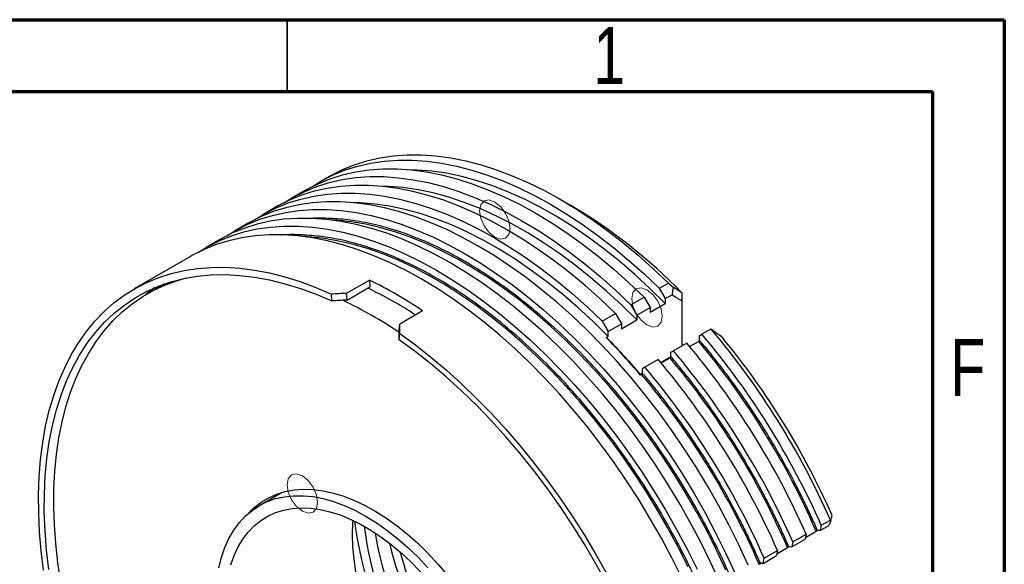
# Paper-space layout 'Sheet2' of a CAD drawing. Header units: millimetres. Extents: x 15 to 415, y 5 to 292.
# Tile 8 of 8: x 346 to 415, y 254 to 292. Entities that reach past the tile are written whole.
import ezdxf

# ---------------------------------------------------------------- set-up
doc = ezdxf.new("R2010")
doc.units = ezdxf.units.MM
doc.styles.add('SLDTEXTSTYLE0', font='TXT', dxfattribs={"width": 0.75})

psp = doc.layouts.new('Sheet2')

# ---------------------------------------------------------------- linework, layer by layer
at = {"color": 7, "linetype": 'Continuous', "lineweight": 70}
for p, q in [((15, 292), (415, 292)), ((415, 292), (415, 5)), ((20, 287), (410, 287)), ((410, 287), (410, 10))]:
    psp.add_line(p, q, dxfattribs=at)
at = {"color": 7, "linetype": 'Continuous', "lineweight": 35}
psp.add_line((365, 287), (365, 292), dxfattribs=at)
at = {"color": 7, "linetype": 'Continuous', "lineweight": 25}
for p, q in [((367.91536, 281.070914), (367.278964, 280.70353)), ((366.218304, 280.091224), (365.290226, 279.555456)), ((384.785098, 279.043455), (384.042756, 279.472139)), ((364.229566, 278.94315), (363.301489, 278.407382)), ((362.240828, 277.795076), (361.312751, 277.259308)), ((360.252091, 276.647002), (359.324013, 276.111234)), ((358.263353, 275.498928), (354.33891, 273.233396)), ((356.435041, 273.577464), (355.24421, 272.890012)), ((369.136775, 272.927073), (370.727765, 273.845532)), ((369.169149, 272.450603), (370.76014, 273.369062)), ((370.727765, 273.845532), (370.76014, 273.369062)), ((390.942481, 273.273234), (391.578877, 273.640618)), ((390.942481, 273.273234), (391.357605, 272.554218)), ((392.524331, 272.95309), (391.910267, 273.355327)), ((368.11076, 272.392221), (368.078376, 272.868822)), ((369.169149, 272.450603), (369.136775, 272.927073)), ((388.953743, 272.12516), (389.881821, 272.660928)), ((389.881821, 272.660928), (390.296945, 271.941912)), ((391.357605, 272.554218), (391.834964, 272.829791)), ((392.524331, 272.955155), (392.524331, 272.95309)), ((388.953743, 272.12516), (389.368867, 271.406144)), ((389.368867, 271.406144), (390.296945, 271.941912)), ((390.296945, 271.603004), (391.357605, 272.215311)), ((390.296945, 271.941912), (390.296945, 271.603004)), ((391.357605, 272.554218), (391.357605, 272.215311)), ((392.524331, 272.379133), (392.524331, 269.263149)), ((374.440075, 271.702461), (372.849085, 270.784001)), ((386.965005, 270.977087), (387.893083, 271.512854)), ((387.893083, 271.512854), (388.308207, 270.793838)), ((389.368867, 271.406144), (389.368867, 271.067237)), ((372.81671, 270.344911), (372.849085, 270.784001)), ((386.965005, 270.977087), (387.38013, 270.25807)), ((387.38013, 270.25807), (388.308207, 270.793838)), ((388.308207, 270.454931), (389.368867, 271.067237)), ((388.308207, 270.793838), (388.308207, 270.454931)), ((372.81444, 269.676844), (372.846823, 270.116056)), ((387.247547, 269.842624), (387.38013, 269.919163)), ((387.38013, 269.919163), (387.38013, 270.25807)), ((393.744091, 269.967268), (393.919202, 270.06839)), ((393.744091, 269.664236), (393.744091, 269.967268)), ((394.527622, 270.419623), (393.919202, 270.06839)), ((392.858542, 269.456084), (391.930464, 268.920316)), ((393.691058, 269.564515), (393.069709, 269.205819)), ((391.042868, 268.103144), (391.755132, 268.514325)), ((391.755353, 268.819194), (391.930464, 268.920316)), ((391.755353, 268.516162), (391.755353, 268.819194)), ((389.941726, 267.772242), (389.766615, 267.67112)), ((390.869804, 268.30801), (389.941726, 267.772242)), ((391.70232, 268.416442), (391.080971, 268.057745)), ((389.6076, 267.274581), (389.766366, 267.366235)), ((389.713582, 267.268368), (389.634032, 267.222445)), ((389.766615, 267.368088), (389.766615, 267.67112)), ((364.644043, 259.047877), (363.056952, 258.131669)), ((402.234612, 256.752655), (402.871008, 257.120038)), ((400.245874, 255.604581), (401.173951, 256.140349)), ((401.173951, 256.140349), (401.10512, 255.783503)), ((401.129938, 255.912167), (401.87839, 256.344239)), ((402.16578, 256.395809), (401.97745, 256.37897)), ((402.234612, 256.752655), (402.16578, 256.395809)), ((402.16578, 256.395809), (402.763748, 256.741009)), ((400.177042, 255.247736), (401.10512, 255.783503)), ((400.245874, 255.604581), (400.177042, 255.247736)), ((398.257136, 254.456507), (399.185214, 254.992275)), ((399.185214, 254.992275), (399.116382, 254.635429)), ((399.1412, 254.764093), (399.889652, 255.196165)), ((400.177042, 255.247736), (399.988712, 255.230896)), ((397.874398, 254.032784), (397.900914, 254.048091)), ((398.188305, 254.099662), (397.999974, 254.082822)), ((398.188305, 254.099662), (399.116382, 254.635429)), ((398.188305, 254.099662), (398.257136, 254.456507))]:
    psp.add_line(p, q, dxfattribs=at)
at = {"color": 7, "linetype": 'Continuous', "lineweight": 25, "flags": 128}
for points in [[(366.757355, 280.38227), (367.40112, 280.772989), (368.207074, 281.180914), (369.048717, 281.522121), (369.924071, 281.795809), (370.831081, 282.001335), (371.767617, 282.138216), (372.731479, 282.20613), (373.720404, 282.204919), (374.732068, 282.134585), (375.764096, 281.995293), (376.814064, 281.787371), (377.879506, 281.511306), (378.95792, 281.167747), (380.046772, 280.757502), (381.143506, 280.281533), (382.245547, 279.740958), (383.350304, 279.137047), (384.455185, 278.471218), (385.557594, 277.745036), (386.654941, 276.960205), (387.74465, 276.118568), (388.824162, 275.222104), (389.890941, 274.272916), (390.942481, 273.273234)], [(367.91536, 281.070914), (368.037516, 281.140372), (368.84347, 281.548297), (369.685113, 281.889505), (370.560467, 282.163193), (371.467477, 282.368718), (372.404013, 282.505599), (373.367875, 282.573514), (374.3568, 282.572303), (375.368464, 282.501969), (376.400492, 282.362677), (377.45046, 282.154754), (378.515902, 281.87869), (379.594316, 281.535131), (380.683168, 281.124885), (381.779903, 280.648916), (382.881943, 280.108341), (383.9867, 279.50443), (385.091581, 278.838602), (386.19399, 278.112419), (387.291337, 277.327588), (388.381047, 276.485952), (389.460558, 275.589487), (390.527337, 274.6403), (391.578877, 273.640618)], [(366.218304, 280.091224), (366.34046, 280.160683), (367.146414, 280.568608), (367.988057, 280.909815), (368.863411, 281.183503), (369.770421, 281.389029), (370.706957, 281.52591), (371.670819, 281.593824), (372.659743, 281.592613), (373.671408, 281.522279), (374.703436, 281.382987), (375.753404, 281.175065), (376.818846, 280.899), (377.897259, 280.555441), (378.986112, 280.145196), (380.082846, 279.669227), (381.184886, 279.128652), (382.289644, 278.524741), (383.394525, 277.858912), (384.496933, 277.132729), (385.594281, 276.347898), (386.68399, 275.506262), (387.763502, 274.609798), (388.830281, 273.66061), (389.881821, 272.660928)], [(391.357605, 272.215311), (390.31008, 273.247726), (389.245393, 274.229212), (388.166192, 275.157328), (387.075161, 276.029767), (385.975013, 276.844359), (384.868484, 277.599077), (383.758326, 278.292045), (382.6473, 278.921539), (381.538169, 279.485995), (380.43369, 279.984008), (379.336611, 280.41434), (378.24966, 280.775921), (377.17554, 281.067851), (376.116923, 281.289405), (375.07644, 281.440032), (374.056679, 281.519356), (373.573003, 281.532062)], [(364.768618, 279.234196), (365.412382, 279.624915), (366.218336, 280.03284), (367.059979, 280.374047), (367.935333, 280.647735), (368.842343, 280.853261), (369.778879, 280.990142), (370.742741, 281.058056), (371.731666, 281.056845), (372.74333, 280.986511), (373.775358, 280.847219), (374.825326, 280.639297), (375.890768, 280.363232), (376.969182, 280.019674), (378.058034, 279.609428), (379.154769, 279.133459), (380.256809, 278.592884), (381.361566, 277.988973), (382.466447, 277.323144), (383.568856, 276.596962), (384.666203, 275.812131), (385.755913, 274.970494), (386.835424, 274.07403), (387.902203, 273.124842), (388.953743, 272.12516)], [(387.893083, 271.512854), (386.841543, 272.512536), (385.774764, 273.461724), (384.695252, 274.358188), (383.605543, 275.199825), (382.508196, 275.984656), (381.405787, 276.710838), (380.300906, 277.376667), (379.196149, 277.980578), (378.094108, 278.521153), (376.997374, 278.997122), (375.908522, 279.407367), (374.830108, 279.750926), (373.764666, 280.026991), (372.714698, 280.234913), (371.68267, 280.374205), (370.671006, 280.444539), (369.682081, 280.44575), (368.718219, 280.377836), (367.781683, 280.240955), (366.874673, 280.035429), (365.999319, 279.761741), (365.157676, 279.420534), (364.351722, 279.012609), (364.229566, 278.94315)], [(389.368867, 271.067237), (388.321342, 272.099652), (387.256655, 273.081138), (386.177454, 274.009255), (385.086423, 274.881693), (383.986275, 275.696285), (382.879746, 276.451003), (381.769589, 277.143971), (380.658562, 277.773465), (379.549431, 278.337921), (378.444953, 278.835934), (377.347874, 279.266266), (376.260923, 279.627847), (375.186803, 279.919777), (374.128185, 280.141331), (373.087702, 280.291958), (372.067941, 280.371282), (371.584265, 280.383988)], [(362.77988, 278.086122), (363.423644, 278.476841), (364.229598, 278.884766), (365.071241, 279.225973), (365.946595, 279.499661), (366.853606, 279.705187), (367.790141, 279.842068), (368.754004, 279.909982), (369.742928, 279.908771), (370.754592, 279.838437), (371.78662, 279.699145), (372.836588, 279.491223), (373.90203, 279.215158), (374.980444, 278.8716), (376.069297, 278.461354), (377.166031, 277.985385), (378.268071, 277.44481), (379.372829, 276.840899), (380.477709, 276.17507), (381.580118, 275.448888), (382.677466, 274.664057), (383.767175, 273.822421), (384.846686, 272.925956), (385.913465, 271.976768), (386.965005, 270.977087)], [(360.791142, 276.938048), (361.448108, 277.336147), (362.25438, 277.742828), (363.096283, 278.082824), (363.971842, 278.355338), (364.879001, 278.559729), (365.815632, 278.695519), (366.779535, 278.762388), (367.76845, 278.760181), (368.780055, 278.6889), (369.811975, 278.548715), (370.86179, 278.339954), (371.927034, 278.063107), (373.005209, 277.718824), (374.093784, 277.307913), (375.190204, 276.831338), (376.291895, 276.290217), (377.396272, 275.685821), (378.500744, 275.019569), (379.602718, 274.293022), (380.699608, 273.507888), (381.78884, 272.666009), (382.867856, 271.769359), (383.934126, 270.820045), (384.985146, 269.820293), (386.01845, 268.77245), (387.031612, 267.678976), (388.022255, 266.542436), (388.988055, 265.365498), (389.926743, 264.150924), (390.836118, 262.901564), (391.714044, 261.620352), (392.558463, 260.310293), (393.367391, 258.974462), (394.13893, 257.615995), (394.87127, 256.23808), (395.562691, 254.843949), (396.211572, 253.436877)], [(397.139649, 253.972644), (396.490769, 255.379717), (395.799347, 256.773847), (395.067008, 258.151763), (394.295468, 259.51023), (393.48654, 260.846061), (392.642122, 262.15612), (391.764195, 263.437332), (390.854821, 264.686692), (389.916132, 265.901265), (388.950333, 267.078204), (387.95969, 268.214744), (386.946527, 269.308218), (385.913223, 270.356061), (384.862203, 271.355813), (383.795934, 272.305127), (382.716917, 273.201777), (381.627686, 274.043656), (380.530796, 274.82879), (379.428822, 275.555336), (378.32435, 276.221589), (377.219973, 276.825985), (376.118281, 277.367106), (375.021862, 277.843681), (373.933287, 278.254592), (372.855112, 278.598875), (371.789867, 278.875722), (370.740053, 279.084483), (369.708132, 279.224668), (368.696528, 279.295948), (367.707613, 279.298156), (366.743709, 279.231287), (365.807079, 279.095497), (364.89992, 278.891106), (364.024361, 278.618592), (363.182458, 278.278596), (362.376185, 277.871915), (362.240828, 277.795076)], [(387.38013, 269.919163), (386.332604, 270.951578), (385.267917, 271.933064), (384.188716, 272.861181), (383.097685, 273.733619), (381.997537, 274.548211), (380.891008, 275.302929), (379.780851, 275.995897), (378.669825, 276.625391), (377.560693, 277.189847), (376.456215, 277.68786), (375.359136, 278.118192), (374.272185, 278.479773), (373.198065, 278.771704), (372.139447, 278.993258), (371.098964, 279.143884), (370.079203, 279.223209), (369.595528, 279.235914)], [(395.150912, 252.824571), (394.502031, 254.231643), (393.810609, 255.625773), (393.07827, 257.003689), (392.30673, 258.362156), (391.497802, 259.697987), (390.653384, 261.008046), (389.775458, 262.289258), (388.866083, 263.538618), (387.927394, 264.753192), (386.961595, 265.93013), (385.970952, 267.06667), (384.957789, 268.160144), (383.924486, 269.207987), (382.873466, 270.207739), (381.807196, 271.157053), (380.728179, 272.053703), (379.638948, 272.895582), (378.542058, 273.680716), (377.440084, 274.407262), (376.335612, 275.073515), (375.231235, 275.677911), (374.129543, 276.219032), (373.033124, 276.695607), (371.944549, 277.106518), (370.866374, 277.450801), (369.801129, 277.727648), (368.751315, 277.936409), (367.719394, 278.076594), (366.70779, 278.147874), (365.718875, 278.150082), (364.754972, 278.083213), (363.818341, 277.947423), (362.911182, 277.743032), (362.035623, 277.470518), (361.19372, 277.130522), (360.387447, 276.723841), (360.252091, 276.647002)], [(358.802404, 275.789974), (359.45937, 276.188073), (360.265642, 276.594754), (361.107546, 276.93475), (361.983104, 277.207264), (362.890263, 277.411655), (363.826894, 277.547445), (364.790798, 277.614315), (365.779712, 277.612107), (366.791317, 277.540826), (367.823237, 277.400641), (368.873052, 277.19188), (369.938297, 276.915033), (371.016471, 276.57075), (372.105046, 276.159839), (373.201466, 275.683264), (374.303157, 275.142143), (375.407535, 274.537747), (376.512006, 273.871495), (377.61398, 273.144949), (378.71087, 272.359814), (379.800102, 271.517935), (380.879118, 270.621286), (381.945388, 269.671971), (382.996408, 268.672219), (384.029712, 267.624376), (385.042874, 266.530902), (386.033518, 265.394362), (386.999317, 264.217424), (387.938005, 263.00285), (388.84738, 261.75349), (389.725307, 260.472278), (390.569725, 259.162219), (391.378653, 257.826388), (392.150192, 256.467921), (392.882532, 255.090006), (393.573953, 253.695875)], [(395.588463, 253.63082), (394.938572, 255.015244), (394.246747, 256.385995), (393.514641, 257.739798), (392.744003, 259.073418), (391.936674, 260.383668), (391.094584, 261.667417), (390.219746, 262.921598), (389.314249, 264.143214), (388.380258, 265.329344), (387.420003, 266.477156), (386.435781, 267.583906), (385.429943, 268.646949), (384.404892, 269.663745), (383.363078, 270.631865), (382.306991, 271.548995), (381.239154, 272.412943), (380.162118, 273.221644), (379.078458, 273.973168), (377.990763, 274.665716), (376.901632, 275.297636), (375.813669, 275.867415), (374.729471, 276.373694), (373.651632, 276.815262), (372.582725, 277.191064), (371.525306, 277.500202), (370.481901, 277.741937), (369.455003, 277.915692), (368.447067, 278.021051), (367.987165, 278.046604)], [(392.513293, 253.083569), (391.821872, 254.4777), (391.089532, 255.855615), (390.317993, 257.214082), (389.509065, 258.549913), (388.664646, 259.859972), (387.78672, 261.141184), (386.877345, 262.390544), (385.938657, 263.605118), (384.972857, 264.782056), (383.982214, 265.918596), (382.969052, 267.01207), (381.935748, 268.059913), (380.884728, 269.059665), (379.818458, 270.008979), (378.739442, 270.905629), (377.65021, 271.747508), (376.55332, 272.532642), (375.451346, 273.259189), (374.346874, 273.925441), (373.242497, 274.529837), (372.140806, 275.070958), (371.044386, 275.547533), (369.955811, 275.958444), (368.877636, 276.302727), (367.812392, 276.579574), (366.762577, 276.788335), (365.730657, 276.92852), (364.719052, 276.999801), (363.730137, 277.002009), (362.766234, 276.935139), (361.829603, 276.799349), (360.922444, 276.594958), (360.046885, 276.322444), (359.204982, 275.982448), (358.39871, 275.575767), (358.263353, 275.498928)], [(392.949834, 253.86717), (392.258009, 255.237921), (391.525903, 256.591724), (390.755265, 257.925344), (389.947936, 259.235594), (389.105847, 260.519343), (388.231008, 261.773524), (387.325511, 262.99514), (386.39152, 264.181271), (385.431266, 265.329082), (384.447044, 266.435832), (383.441205, 267.498875), (382.416154, 268.515672), (381.374341, 269.483791), (380.318253, 270.400921), (379.250416, 271.264869), (378.17338, 272.073571), (377.08972, 272.825094), (376.002025, 273.517642), (374.912895, 274.149562), (373.824931, 274.719341), (372.740734, 275.22562), (371.662894, 275.667188), (370.593987, 276.04299), (369.536568, 276.352128), (368.493163, 276.593863), (367.466265, 276.767618), (366.458329, 276.872977), (365.998427, 276.89853)], [(348.015496, 253.619841), (347.847503, 254.974546), (347.732325, 256.306664), (347.670233, 257.613085), (347.66137, 258.890758), (347.705758, 260.136697), (347.803293, 261.347995), (347.953748, 262.521821), (348.15677, 263.655435), (348.411886, 264.746189), (348.718499, 265.791535), (349.075895, 266.789032), (349.483237, 267.736351), (349.939576, 268.63128), (350.443844, 269.471727), (350.994865, 270.255731), (351.591352, 270.98146), (352.231911, 271.64722), (352.915046, 272.251456), (353.639162, 272.792756), (354.402569, 273.269856), (355.203482, 273.681643), (356.040032, 274.027154), (356.910265, 274.305582), (357.812149, 274.516278), (358.743576, 274.658749), (359.702373, 274.732663), (360.686299, 274.737846), (361.693057, 274.674287), (362.720296, 274.542134), (363.765617, 274.341696), (364.826578, 274.073441), (365.900701, 273.737996), (366.985478, 273.336143), (368.078376, 272.868822)], [(348.381186, 253.659512), (348.21986, 255.021781), (348.113202, 256.360163), (348.061474, 257.671371), (348.064804, 258.952181), (348.123182, 260.199444), (348.236465, 261.410096), (348.404376, 262.581161), (348.626501, 263.709761), (348.902294, 264.793122), (349.231078, 265.828582), (349.612045, 266.813594), (350.044257, 267.745739), (350.526654, 268.622725), (351.058048, 269.442398), (351.637135, 270.202741), (352.262491, 270.901888), (352.932578, 271.538118), (353.645751, 272.109869), (354.400256, 272.615736), (355.194239, 273.054474), (356.025748, 273.425006), (356.892739, 273.726421), (357.793083, 273.957978), (358.724565, 274.119109), (359.684897, 274.209416), (360.671718, 274.228678), (361.682603, 274.176849), (362.715067, 274.054054), (363.766573, 273.860596), (364.834537, 273.59695), (365.916333, 273.263765), (367.009303, 272.86186), (368.11076, 272.392221)], [(349.21362, 252.792409), (349.011788, 254.14267), (348.862334, 255.472597), (348.765615, 256.779021), (348.721861, 258.05883), (348.731177, 259.308973), (348.79354, 260.526472), (348.908801, 261.708426), (349.076686, 262.852017), (349.296795, 263.954522), (349.568604, 265.013312), (349.891464, 266.025865), (350.264606, 266.989769), (350.687142, 267.902725), (351.158064, 268.76256), (351.67625, 269.567223), (352.240466, 270.314798), (352.849367, 271.003502), (353.501501, 271.631696), (354.195316, 272.197882), (354.929157, 272.700711), (355.701277, 273.138984), (356.509835, 273.511658), (357.352904, 273.817844), (357.976143, 273.995692)], [(355.716332, 273.296996), (355.402316, 273.054439), (355.109297, 272.810783)], [(372.846823, 270.116056), (373.939721, 269.321544), (375.024499, 268.47094), (376.098622, 267.566229), (377.159583, 266.609524), (378.204903, 265.603061), (379.232142, 264.549189), (380.2389, 263.45037), (381.222827, 262.309169), (382.181623, 261.128253), (383.113051, 259.910378), (384.014934, 258.65839), (384.885167, 257.375212), (385.721717, 256.063841), (386.522631, 254.727339), (387.286037, 253.368828)], [(387.279448, 252.693549), (386.524943, 254.070548), (385.730961, 255.426), (384.899452, 256.756571), (384.03246, 258.058994), (383.132117, 259.330065), (382.200635, 260.566662), (381.240303, 261.765745), (380.253482, 262.924367), (379.242597, 264.03968), (378.210132, 265.108943), (377.158626, 266.129528), (376.090663, 267.098927), (375.008867, 268.014757), (373.915897, 268.874767), (372.81444, 269.676844)], [(362.311239, 257.604181), (362.70448, 257.987667), (363.188969, 258.364204), (363.712338, 258.677198), (364.271977, 258.92509), (364.8651, 259.106644), (365.488752, 259.220955), (366.139825, 259.267455), (366.815077, 259.245911), (367.511142, 259.156432), (368.224553, 258.999462), (368.951756, 258.775783), (369.689128, 258.486511), (370.432995, 258.133086), (371.179652, 257.71727), (371.925379, 257.241132), (372.666461, 256.707047), (373.399205, 256.117673), (374.119961, 255.475949), (374.825138, 254.78507), (375.511223, 254.048479), (376.174799, 253.269845)], [(364.350186, 258.953506), (364.29547, 258.906126), (364.121511, 258.746226)], [(360.227945, 253.78264), (360.412852, 254.512474), (360.64897, 255.195381), (360.935097, 255.827879), (361.269773, 256.406748), (361.651294, 256.929035), (362.077715, 257.392081), (362.546864, 257.793525), (363.05635, 258.131321), (363.603576, 258.403749), (364.185754, 258.609421), (364.799917, 258.747287), (365.442937, 258.816647), (366.111535, 258.817145), (366.802305, 258.74878), (367.511728, 258.6119), (368.236187, 258.407203), (368.971991, 258.135731), (369.715392, 257.798868), (370.4626, 257.398331), (371.209808, 256.93616), (371.953208, 256.414711), (372.689013, 255.836641), (373.413472, 255.204896), (374.122894, 254.522694), (374.813665, 253.793513)], [(361.067478, 253.991028), (361.298868, 254.640678), (361.579151, 255.24051), (361.90683, 255.787322), (362.280158, 256.278198), (362.697143, 256.710517), (363.15556, 257.081975), (363.652964, 257.390588), (364.1867, 257.634711), (364.75392, 257.81304), (365.351599, 257.924624), (365.976547, 257.968869), (366.62543, 257.945537), (367.294786, 257.854753), (367.981043, 257.697002), (368.680541, 257.473126), (369.389547, 257.184318), (370.104278, 256.83212), (370.820921, 256.418411), (371.535652, 255.945398), (372.244658, 255.415605), (372.944156, 254.831858), (373.630414, 254.197273), (374.29977, 253.515234)], [(369.574907, 257.098809), (369.560695, 256.907106), (369.534522, 256.095215), (369.560695, 255.253105), (369.639075, 254.385268), (369.769244, 253.496337)], [(402.905466, 257.079705), (402.870032, 256.99503), (402.8346, 256.910355), (402.763748, 256.741009)], [(402.905466, 257.079705), (402.932164, 257.181375), (402.958852, 257.283043), (402.996707, 257.427326)]]:
    psp.add_lwpolyline(points, dxfattribs=at)
at = {"color": 7, "linetype": 'Continuous', "lineweight": 0, "flags": 128}
for points in [[(379.478211, 279.28999), (379.072314, 279.431076), (378.728211, 279.364217), (378.498289, 279.099591), (378.417551, 278.677485), (378.498289, 278.162161), (378.728211, 277.632072), (379.072314, 277.16792), (379.478211, 276.840368), (379.884108, 276.699281), (380.228211, 276.766141), (380.458133, 277.030767), (380.538871, 277.452873), (380.458133, 277.968197), (380.228211, 278.498285), (379.884108, 278.962438), (379.478211, 279.28999)], [(390.084813, 273.166929), (389.678916, 273.308015), (389.334813, 273.241156), (389.104891, 272.97653), (389.024153, 272.554424), (389.104891, 272.0391), (389.334813, 271.509012), (389.678916, 271.044859), (390.084813, 270.717307), (390.49071, 270.576221), (390.834813, 270.64308), (391.064735, 270.907706), (391.145473, 271.329812), (391.064735, 271.845136), (390.834813, 272.375225), (390.49071, 272.839377), (390.084813, 273.166929)], [(366.055085, 260.191289), (365.649188, 260.332376), (365.305085, 260.265516), (365.075163, 260.00089), (364.994425, 259.578784), (365.075163, 259.06346), (365.305085, 258.533372), (365.649188, 258.06922), (366.055085, 257.741667), (366.460982, 257.600581), (366.805085, 257.66744), (367.035007, 257.932066), (367.115745, 258.354172), (367.035007, 258.869496), (366.805085, 259.399585), (366.460982, 259.863737), (366.055085, 260.191289)]]:
    psp.add_lwpolyline(points, dxfattribs=at)
at = {"color": 7, "linetype": 'Continuous', "lineweight": 25}
for centre, radius, start, end in [((365.967899, 247.160622), 37.021642, 44.16619439, 59.45096185), ((358.157306, 247.197719), 28.909096, 56.90198287, 64.4743836), ((357.434855, 246.532203), 30.376296, 55.95673628, 64.04864025), ((356.242973, 245.678448), 29.590006, 55.93742387, 64.72587905), ((353.092844, 236.337279), 47.845083, 40.20500029, 44.45012839), ((351.935315, 234.596025), 54.963037, 23.77329052, 40.19460949), ((352.565095, 234.959687), 54.970592, 23.77406032, 40.15249167), ((354.219674, 235.915669), 53.309946, 23.79844822, 39.55154241), ((350.874655, 233.983719), 54.963037, 23.77329052, 40.19460949), ((352.594248, 234.967863), 53.720351, 23.44818139, 40.09178047), ((349.946577, 233.447951), 54.963037, 23.77329052, 40.19460949), ((347.95784, 232.299877), 54.963037, 23.77329052, 40.19460949), ((348.885917, 232.835645), 54.963037, 23.77329052, 40.19460949), ((350.60551, 233.819789), 53.720351, 23.44818139, 40.09178047), ((348.616772, 232.671715), 53.720351, 23.44818139, 40.09178047), ((396.588349, 260.384287), 27.096135, 187.09176966, 232.83881213), ((395.860265, 259.949045), 25.704038, 187.28576285, 231.64842533), ((396.74433, 260.47544), 25.962609, 189.43513872, 230.55948475), ((399.511518, 262.072903), 28.156267, 193.49230087, 226.50232259), ((398.771542, 261.645725), 26.758213, 194.63010734, 225.36451613)]:
    psp.add_arc(centre, radius, start, end, dxfattribs=at)
for major_axis, ratio, start_param, end_param in [((45.559406, 1.677588), 0.600394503, 1.589434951, 1.612692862), ((44.764765, 1.648328), 0.600394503, 1.589434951, 1.613105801), ((1.288799, 37.973111), 0.035233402, 5.415087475, 5.438345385), ((1.26632, 37.310789), 0.035233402, 5.414674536, 5.438345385)]:
    psp.add_ellipse((370.99293, 245.609473), major_axis=major_axis, ratio=ratio, start_param=start_param, end_param=end_param, dxfattribs=at)
for points, knots in [([(399.776102, 236.431646), (399.764662, 237.067647), (399.741795, 238.338829), (399.553717, 240.344145), (399.247302, 242.433387), (398.804402, 244.60626), (398.25403, 246.729849), (397.623229, 248.76825), (396.930863, 250.71124), (396.144221, 252.661621), (395.265834, 254.610395), (394.296578, 256.547766), (393.247297, 258.450773), (392.123906, 260.310987), (390.930723, 262.119043), (389.682263, 263.854118), (388.386543, 265.51053), (387.050074, 267.081568), (385.600229, 268.64696), (384.036372, 270.185496), (382.376164, 271.654718), (380.720098, 272.966824), (379.077499, 274.124445), (377.44305, 275.136609), (375.80856, 276.0116), (374.166052, 276.750359), (372.509861, 277.350669), (370.850035, 277.797171), (369.28463, 278.068202), (367.839866, 278.16391), (366.930994, 278.176348), (366.497468, 278.12252), (366.49177, 278.121812)], [0, 0, 0, 0, 0.03514316, 0.07024104, 0.106479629, 0.143679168, 0.180938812, 0.213292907, 0.245576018, 0.277935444, 0.310979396, 0.343947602, 0.376996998, 0.410040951, 0.443009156, 0.476058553, 0.508412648, 0.54069576, 0.573055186, 0.610309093, 0.647510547, 0.683750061, 0.718846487, 0.753994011, 0.789135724, 0.82423409, 0.860473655, 0.897673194, 0.934932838, 0.967286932, 0.999570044, 1, 1, 1, 1]), ([(397.787364, 235.283572), (397.775924, 235.919573), (397.753057, 237.190755), (397.56498, 239.196071), (397.258564, 241.285313), (396.815664, 243.458186), (396.265292, 245.581775), (395.634491, 247.620176), (394.942125, 249.563166), (394.155483, 251.513547), (393.277097, 253.462321), (392.30784, 255.399692), (391.258559, 257.302699), (390.135168, 259.162913), (388.941985, 260.970969), (387.693525, 262.706044), (386.397805, 264.362456), (385.061337, 265.933494), (383.611492, 267.498886), (382.047634, 269.037422), (380.387426, 270.506644), (378.731361, 271.81875), (377.088761, 272.976371), (375.454313, 273.988535), (373.819822, 274.863526), (372.177315, 275.602285), (370.521124, 276.202595), (368.861297, 276.649097), (367.295892, 276.920128), (365.851128, 277.015836), (364.942256, 277.028274), (364.50873, 276.974446), (364.503032, 276.973738)], [0, 0, 0, 0, 0.03514316, 0.07024104, 0.106479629, 0.143679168, 0.180938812, 0.213292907, 0.245576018, 0.277935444, 0.310979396, 0.343947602, 0.376996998, 0.410040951, 0.443009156, 0.476058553, 0.508412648, 0.54069576, 0.573055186, 0.610309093, 0.647510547, 0.683750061, 0.718846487, 0.753994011, 0.789135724, 0.82423409, 0.860473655, 0.897673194, 0.934932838, 0.967286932, 0.999570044, 1, 1, 1, 1]), ([(391.910267, 273.355327), (391.897684, 273.267749), (391.885118, 273.180166), (391.872568, 273.092576), (391.860017, 273.004987), (391.847483, 272.917392), (391.834964, 272.829791)], [0, 0, 0, 0, 0.000386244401, 0.000386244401, 0.000386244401, 0.0007724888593, 0.0007724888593, 0.0007724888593, 0.0007724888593]), ([(392.524331, 272.95309), (392.524331, 272.857443), (392.524331, 272.761789), (392.524331, 272.66613), (392.524331, 272.6183), (392.524331, 272.570469), (392.524331, 272.522636), (392.524331, 272.474803), (392.524331, 272.426969), (392.524331, 272.379133)], [0, 0, 0, 0, 0.0003883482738, 0.0003883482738, 0.0003883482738, 0.0005825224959, 0.0005825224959, 0.0005825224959, 0.0007766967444, 0.0007766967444, 0.0007766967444, 0.0007766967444]), ([(387.30058, 269.807674), (387.30058, 269.815419), (387.299443, 269.822616), (387.297237, 269.828657), (387.295029, 269.834704), (387.291678, 269.839763), (387.287424, 269.843306), (387.283324, 269.84672), (387.278255, 269.84882), (387.272646, 269.849307), (387.267415, 269.849762), (387.261555, 269.84882), (387.2556, 269.846513), (387.252942, 269.845483), (387.25024, 269.844179), (387.247547, 269.842624)], [0, 0, 0, 0, 0.000037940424, 0.000037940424, 0.000037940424, 0.0000759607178, 0.0000759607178, 0.0000759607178, 0.0001126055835, 0.0001126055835, 0.0001126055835, 0.0001467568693, 0.0001467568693, 0.0001467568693, 0.0001617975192, 0.0001617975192, 0.0001617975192, 0.0001617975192]), ([(395.324418, 269.861956), (395.201798, 269.952251), (394.95442, 270.134414), (394.706069, 270.314986), (394.580821, 270.406052)], [0, 0, 0, 0, 0.4956814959, 1, 1, 1, 1]), ([(387.30058, 269.807674), (387.706333, 269.386203), (388.504556, 268.557055), (389.271458, 267.665997), (389.648529, 267.227881)], [0, 0, 0, 0, 0.508319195, 1, 1, 1, 1]), ([(393.691058, 269.564515), (393.696498, 269.567656), (393.702014, 269.57197), (393.707134, 269.577049), (393.712246, 269.582119), (393.7171, 269.588078), (393.72137, 269.594419), (393.725835, 269.601051), (393.729774, 269.608258), (393.732988, 269.615522), (393.736552, 269.623576), (393.739314, 269.631892), (393.741164, 269.639913), (393.743104, 269.648324), (393.744091, 269.656608), (393.744091, 269.664236)], [0, 0, 0, 0, 0.0000307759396, 0.0000307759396, 0.0000307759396, 0.0000614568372, 0.0000614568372, 0.0000614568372, 0.0000935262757, 0.0000935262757, 0.0000935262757, 0.0001291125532, 0.0001291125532, 0.0001291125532, 0.0001664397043, 0.0001664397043, 0.0001664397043, 0.0001664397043]), ([(401.97745, 256.37897), (401.912519, 256.527566), (401.782704, 256.824653), (401.582371, 257.268946), (401.37804, 257.712004), (401.169303, 258.153749), (400.956268, 258.594201), (400.738908, 259.033354), (400.517227, 259.471214), (400.063321, 260.348027), (399.350042, 261.652691), (398.335361, 263.358144), (397.261915, 265.022103), (396.323003, 266.366359), (395.54904, 267.412014), (394.95893, 268.178552), (394.358279, 268.931304), (393.94889, 269.419842), (393.744091, 269.664236)], [0, 0, 0, 0, 0.031153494, 0.062285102, 0.093402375, 0.124512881, 0.155624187, 0.186743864, 0.217879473, 0.249038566, 0.374508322, 0.500003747, 0.625473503, 0.750968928, 0.813252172, 0.875478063, 0.937707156, 1, 1, 1, 1]), ([(391.70232, 268.416442), (391.70776, 268.419582), (391.713276, 268.423896), (391.718396, 268.428975), (391.723508, 268.434045), (391.728363, 268.440004), (391.732632, 268.446345), (391.737098, 268.452977), (391.741037, 268.460184), (391.744251, 268.467448), (391.747814, 268.475502), (391.750576, 268.483818), (391.752426, 268.491839), (391.754367, 268.500251), (391.755353, 268.508534), (391.755353, 268.516162)], [0, 0, 0, 0, 0.0000307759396, 0.0000307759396, 0.0000307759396, 0.0000614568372, 0.0000614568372, 0.0000614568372, 0.0000935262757, 0.0000935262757, 0.0000935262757, 0.0001291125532, 0.0001291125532, 0.0001291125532, 0.0001664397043, 0.0001664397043, 0.0001664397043, 0.0001664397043]), ([(399.988712, 255.230896), (399.923781, 255.379492), (399.793966, 255.676579), (399.593633, 256.120872), (399.389302, 256.56393), (399.180565, 257.005675), (398.96753, 257.446127), (398.75017, 257.885281), (398.52849, 258.32314), (398.074583, 259.199953), (397.361304, 260.504617), (396.346624, 262.21007), (395.273177, 263.87403), (394.334265, 265.218285), (393.560303, 266.26394), (392.970192, 267.030478), (392.369541, 267.78323), (391.960152, 268.271768), (391.755353, 268.516162)], [0, 0, 0, 0, 0.031153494, 0.062285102, 0.093402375, 0.124512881, 0.155624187, 0.186743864, 0.217879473, 0.249038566, 0.374508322, 0.500003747, 0.625473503, 0.750968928, 0.813252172, 0.875478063, 0.937707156, 1, 1, 1, 1]), ([(389.766615, 267.368088), (389.766615, 267.359551), (389.765375, 267.350178), (389.762945, 267.340713), (389.760509, 267.331227), (389.756792, 267.321353), (389.752019, 267.312054), (389.747585, 267.303417), (389.742079, 267.294992), (389.735989, 267.287776), (389.730643, 267.281442), (389.724673, 267.275843), (389.718668, 267.271622), (389.71698, 267.270436), (389.71528, 267.269348), (389.713582, 267.268368)], [0, 0, 0, 0, 0.0000418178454, 0.0000418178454, 0.0000418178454, 0.0000838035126, 0.0000838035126, 0.0000838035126, 0.0001228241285, 0.0001228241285, 0.0001228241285, 0.0001569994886, 0.0001569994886, 0.0001569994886, 0.0001664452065, 0.0001664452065, 0.0001664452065, 0.0001664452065]), ([(397.999974, 254.082822), (397.935044, 254.231418), (397.805228, 254.528505), (397.604895, 254.972798), (397.400564, 255.415856), (397.191827, 255.857601), (396.978793, 256.298053), (396.761433, 256.737207), (396.539752, 257.175066), (396.085845, 258.051879), (395.372567, 259.356543), (394.357886, 261.061996), (393.284439, 262.725956), (392.345527, 264.070211), (391.571565, 265.115866), (390.981455, 265.882404), (390.380803, 266.635156), (389.971414, 267.123694), (389.766615, 267.368088)], [0, 0, 0, 0, 0.031153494, 0.062285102, 0.093402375, 0.124512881, 0.155624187, 0.186743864, 0.217879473, 0.249038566, 0.374508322, 0.500003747, 0.625473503, 0.750968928, 0.813252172, 0.875478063, 0.937707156, 1, 1, 1, 1]), ([(401.97745, 256.37897), (401.97229, 256.378509), (401.966031, 256.377447), (401.959191, 256.375874), (401.95235, 256.3743), (401.944738, 256.372171), (401.936986, 256.369661), (401.929242, 256.367154), (401.921144, 256.364198), (401.913366, 256.361039), (401.905603, 256.357886), (401.897944, 256.354443), (401.891025, 256.350996), (401.88652, 256.348751), (401.882258, 256.346472), (401.87839, 256.344239)], [0, 0, 0, 0, 0.0000337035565, 0.0000337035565, 0.0000337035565, 0.0000674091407, 0.0000674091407, 0.0000674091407, 0.0001010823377, 0.0001010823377, 0.0001010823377, 0.0001346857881, 0.0001346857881, 0.0001346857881, 0.000156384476, 0.000156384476, 0.000156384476, 0.000156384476]), ([(399.988712, 255.230896), (399.983552, 255.230435), (399.977293, 255.229373), (399.970453, 255.2278), (399.963612, 255.226226), (399.956, 255.224097), (399.948249, 255.221587), (399.940504, 255.21908), (399.932406, 255.216124), (399.924628, 255.212965), (399.916865, 255.209812), (399.909206, 255.206369), (399.902287, 255.202922), (399.897782, 255.200677), (399.89352, 255.198398), (399.889652, 255.196165)], [0, 0, 0, 0, 0.0000337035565, 0.0000337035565, 0.0000337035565, 0.0000674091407, 0.0000674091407, 0.0000674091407, 0.0001010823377, 0.0001010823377, 0.0001010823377, 0.0001346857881, 0.0001346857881, 0.0001346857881, 0.000156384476, 0.000156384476, 0.000156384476, 0.000156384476]), ([(397.900914, 254.048091), (397.90684, 254.051512), (397.913735, 254.05506), (397.921026, 254.05844), (397.928317, 254.06182), (397.936205, 254.065126), (397.944039, 254.068084), (397.951879, 254.071045), (397.959881, 254.07374), (397.967383, 254.075947), (397.974901, 254.078159), (397.982125, 254.079942), (397.988459, 254.081149), (397.992668, 254.081952), (397.996554, 254.082516), (397.999974, 254.082822)], [0, 0, 0, 0, 0.000033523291, 0.000033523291, 0.000033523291, 0.0000670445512, 0.0000670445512, 0.0000670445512, 0.0001005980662, 0.0001005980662, 0.0001005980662, 0.0001342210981, 0.0001342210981, 0.0001342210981, 0.000156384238, 0.000156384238, 0.000156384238, 0.000156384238])]:
    psp.add_open_spline(points, degree=3, knots=knots, dxfattribs=at)
for points in [[(391.578877, 273.640618), (391.689638, 273.545994), (391.800106, 273.4509), (391.910267, 273.355327)], [(391.834964, 272.829791), (392.065007, 272.679998), (392.29481, 272.52979), (392.524331, 272.379133)], [(394.580821, 270.406052), (394.56309, 270.410581), (394.545357, 270.415104), (394.527622, 270.419623)], [(402.871008, 257.120038), (402.882506, 257.106608), (402.893992, 257.093164), (402.905466, 257.079705)]]:
    psp.add_open_spline(points, degree=3, dxfattribs=at)

# ---------------------------------------------------------------- texts
at = {"color": 7, "linetype": 'Continuous', "lineweight": 0, "char_height": 3.96875, "attachment_point": 2, "style": 'SLDTEXTSTYLE0'}
for s, insert in [('1', (387.460037, 291.483662)), ('F', (412.45774, 269.733662))]:
    psp.add_mtext(s, dxfattribs=dict(at, insert=insert))

doc.saveas('drawing.dxf')
